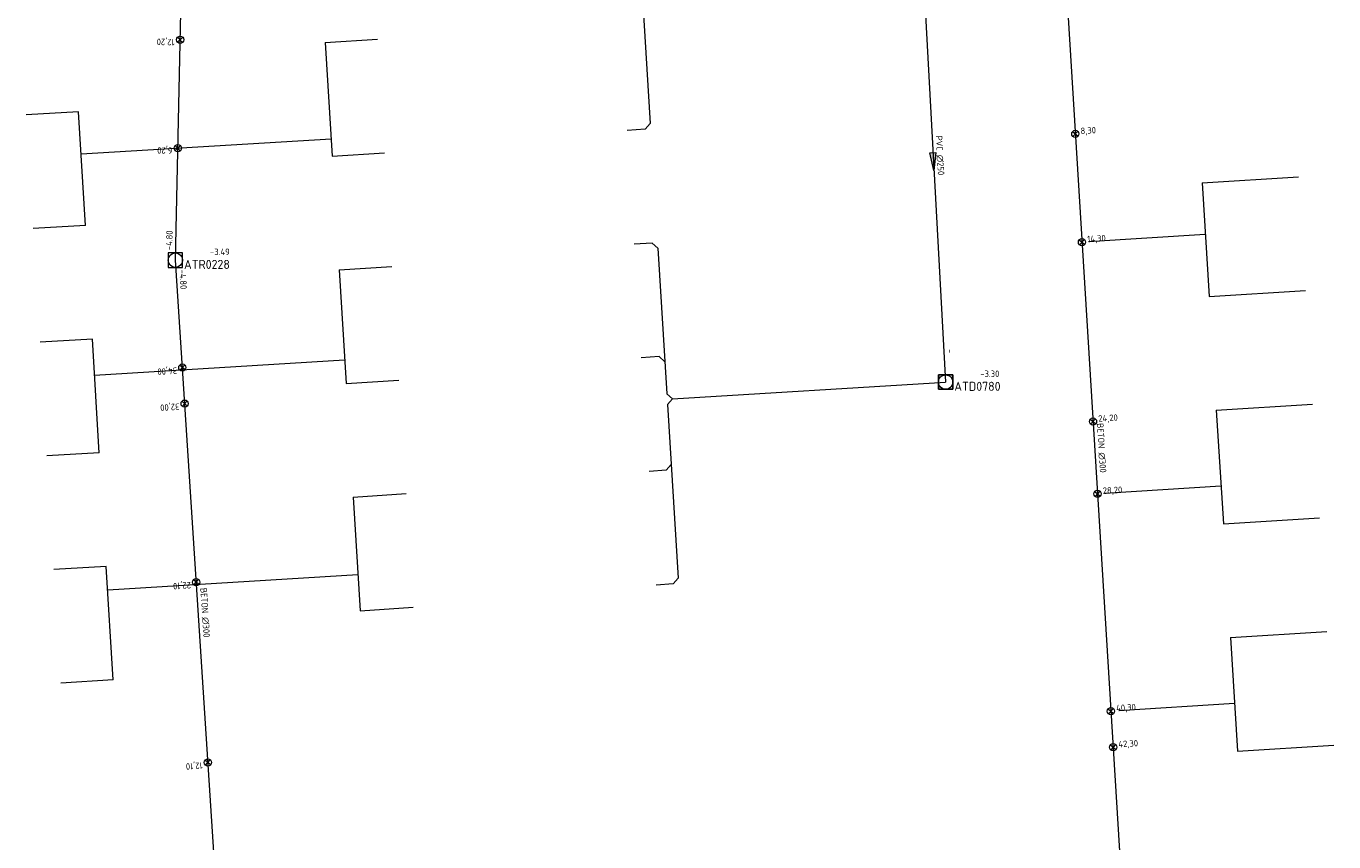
# Model space of a CAD drawing. Header units: metres. Extents: x 162232 to 162755, y 502539 to 502988.
# Tile 44 of 64: x 162565 to 162638, y 502756 to 502801. Entities that reach past the tile are written whole.
import ezdxf

# ---------------------------------------------------------------- set-up
doc = ezdxf.new("R2010")
doc.units = ezdxf.units.M
doc.header["$LTSCALE"] = 0.001
for name, color, linetype, lineweight in [('B-WE-RI-HWA_BOB-T18', 150, 'Continuous', 0), ('B-WE-RI-HWA_HUISAANSLUITING_PVC_125-G', 150, 'Continuous', 13), ('B-WE-RI-HWA_HULPSTUK_INLAAT-S', 150, 'Continuous', 13), ('B-WE-RI-HWA_HULPSTUK_INLAAT-T18', 150, 'Continuous', 0), ('B-WE-RI-HWA_MATERIAAL-T18', 150, 'Continuous', 0), ('B-WE-RI-HWA_PUTDEKSELHOOGTE-T18', 150, 'Continuous', 0), ('B-WE-RI-HWA_PUTNUMMER-T25', 150, 'Continuous', 0), ('B-WE-RI-HWA_RIOOLPUT_INSPECTIEPUT-S', 150, 'Continuous', 13), ('B-WE-RI-HWA_TRANSPORTLEIDING_BETON_300-G', 150, 'Continuous', 13), ('B-WE-RI-VWA_BOB-T18', 20, 'Continuous', 0), ('B-WE-RI-VWA_HUISAANSLUITING_PVC_125-G', 20, 'Continuous', 13), ('B-WE-RI-VWA_HUISAANSLUITING_PVC_160-G', 20, 'Continuous', 13), ('B-WE-RI-VWA_MATERIAAL-T18', 20, 'Continuous', 0), ('B-WE-RI-VWA_PUTDEKSELHOOGTE-T18', 20, 'Continuous', 0), ('B-WE-RI-VWA_PUTNUMMER-T25', 20, 'Continuous', 0), ('B-WE-RI-VWA_RIOOLPUT_INSPECTIEPUT-S', 20, 'Continuous', 13), ('B-WE-RI-VWA_STROOMRICHTING-S', 20, 'Continuous', 13), ('B-WE-RI-VWA_TRANSPORTLEIDING_PVC_250-G', 20, 'Continuous', 13), ('Default', 7, 'Continuous', 0)]:
    doc.layers.add(name, color=color, linetype=linetype, lineweight=lineweight)
doc.styles.add('NLCS-ISO', font='NLCS-ISO.ttf')

# ---------------------------------------------------------------- blocks, each defined once
blk = doc.blocks.new('SRI-STROOMRICHTING-SO')
at = {"layer": 'Default', "linetype": 'Continuous'}
blk.add_hatch(color=256, dxfattribs=at).paths.add_polyline_path([(-0.0025, 0.00083), (-0.0025, -0.00083), (0.0025, 0)])
at = {"flags": 128}
blk.add_lwpolyline([(0.0025, 0), (-0.0025, -0.00083), (-0.0025, 0.00083), (0.0025, 0)], dxfattribs=at)
blk = doc.blocks.new('B-SRI-PUT_VWA-SO')
at = {"flags": 128}
for points in [[(-0.002, 0.002), (0.002, 0.002), (0.002, -0.002), (-0.002, -0.002), (-0.002, 0.002)], [(0.002, -0.002), (0.002, 0.002), (-0.002, 0.002), (-0.002, -0.002), (0.002, -0.002)]]:
    blk.add_lwpolyline(points, dxfattribs=at)
blk.add_circle((0, 0), 0.002)
blk = doc.blocks.new('B-SRI-PUT_HWA-SO')
at = {"flags": 128}
blk.add_lwpolyline([(-0.002, -0.002), (0.002, -0.002), (0.002, 0.002), (-0.002, 0.002), (-0.002, -0.002)], dxfattribs=at)
blk.add_circle((0, 0), 0.002)
blk = doc.blocks.new('SRI-HULP_INLAAT-SO')
for p, q in [((-0.00071, 0.00071), (0.00071, -0.00071)), ((-0.00071, -0.00071), (0.00071, 0.00071))]:
    blk.add_line(p, q)
blk.add_circle((0, 0), 0.001)

msp = doc.modelspace()

# ---------------------------------------------------------------- linework, layer by layer
at = {"layer": 'B-WE-RI-HWA_HUISAANSLUITING_PVC_125-G', "flags": 128}
for points in [[(162581.722, 502800.073), (162584.615, 502800.256)], [(162581.722, 502800.073), (162582.108, 502793.785)], [(162568.077, 502796.238), (162565.181, 502796.061)], [(162568.461, 502789.95), (162568.077, 502796.238)], [(162568.22, 502793.901), (162582.049, 502794.746)], [(162582.108, 502793.785), (162585.014, 502793.969)], [(162630.244, 502792.299), (162635.573, 502792.632)], [(162630.244, 502792.299), (162630.636, 502786.011)], [(162568.461, 502789.95), (162565.565, 502789.773)], [(162630.422, 502789.438), (162623.967, 502789.035)], [(162582.495, 502787.497), (162585.412, 502787.682)], [(162582.495, 502787.497), (162582.881, 502781.208)], [(162630.636, 502786.011), (162635.965, 502786.344)], [(162568.845, 502783.662), (162565.949, 502783.485)], [(162569.229, 502777.374), (162568.845, 502783.662)], [(162568.967, 502781.666), (162582.801, 502782.511)], [(162582.881, 502781.208), (162585.81, 502781.394)], [(162631.029, 502779.723), (162636.358, 502780.056)], [(162631.029, 502779.723), (162631.422, 502773.436)], [(162569.229, 502777.374), (162566.333, 502777.197)], [(162583.267, 502774.921), (162586.209, 502775.107)], [(162631.292, 502775.516), (162624.869, 502775.115)], [(162583.267, 502774.921), (162583.654, 502768.632)], [(162631.422, 502773.436), (162636.751, 502773.769)], [(162569.613, 502771.085), (162566.718, 502770.908)], [(162569.998, 502764.797), (162569.613, 502771.085)], [(162569.693, 502769.789), (162583.531, 502770.634)], [(162583.654, 502768.632), (162586.596, 502768.818)], [(162631.814, 502767.148), (162637.143, 502767.481)], [(162631.814, 502767.148), (162632.207, 502760.86)], [(162569.998, 502764.797), (162567.102, 502764.62)], [(162632.043, 502763.489), (162625.648, 502763.09)], [(162632.207, 502760.86), (162637.536, 502761.193)]]:
    msp.add_lwpolyline(points, dxfattribs=at)
at = {"layer": 'B-WE-RI-HWA_TRANSPORTLEIDING_BETON_300-G', "flags": 128}
for points in [[(162573.436, 502788.026), (162574.349, 502830.053)], [(162622.72, 502803.268), (162625.94, 502751.147)], [(162576.021, 502748.154), (162573.436, 502788.026)]]:
    msp.add_lwpolyline(points, dxfattribs=at)
at = {"layer": 'B-WE-RI-VWA_HUISAANSLUITING_PVC_125-G', "flags": 128}
for points in [[(162599.287, 502802.517), (162599.713, 502795.586)], [(162599.432, 502795.268), (162598.434, 502795.206)], [(162599.713, 502795.586), (162599.432, 502795.268)], [(162599.819, 502788.975), (162598.821, 502788.913)], [(162600.137, 502788.694), (162599.819, 502788.975)], [(162600.137, 502788.694), (162600.633, 502780.631)], [(162600.206, 502782.687), (162599.208, 502782.625)], [(162600.524, 502782.406), (162600.206, 502782.687)], [(162600.633, 502780.631), (162600.951, 502780.35)], [(162600.67, 502780.032), (162600.951, 502780.35)], [(162600.67, 502780.032), (162601.261, 502770.429)], [(162600.874, 502776.717), (162600.593, 502776.399)], [(162600.593, 502776.399), (162599.645, 502776.34)], [(162600.98, 502770.111), (162600.032, 502770.052)], [(162601.261, 502770.429), (162600.98, 502770.111)]]:
    msp.add_lwpolyline(points, dxfattribs=at)
at = {"layer": 'B-WE-RI-VWA_HUISAANSLUITING_PVC_160-G', "flags": 128}
msp.add_lwpolyline([(162600.951, 502780.35), (162616.054, 502781.279)], dxfattribs=at)
at = {"layer": 'B-WE-RI-VWA_TRANSPORTLEIDING_PVC_250-G', "flags": 128}
msp.add_lwpolyline([(162614.712, 502805.685), (162616.054, 502781.279)], dxfattribs=at)

# ---------------------------------------------------------------- block references
at = {"layer": 'B-WE-RI-HWA_HULPSTUK_INLAAT-S', "linetype": 'Continuous', "lineweight": 0, "xscale": 200, "yscale": 200}
for p, rotation in [((162573.701, 502800.223), 88.75549480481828), ((162623.23, 502795.013), 273.53520135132), ((162573.571, 502794.225), 88.75549480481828), ((162623.6, 502789.025), 273.53520135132), ((162573.821, 502782.083), 93.7094351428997), ((162573.951, 502780.087), 93.7094351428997), ((162624.213, 502779.094), 273.53520135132), ((162624.46, 502775.101), 273.53520135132), ((162574.591, 502770.208), 93.7094351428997), ((162625.203, 502763.074), 273.53520135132), ((162625.326, 502761.078), 273.53520135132), ((162575.238, 502760.229), 93.7094351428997)]:
    msp.add_blockref('SRI-HULP_INLAAT-SO', p, dxfattribs=dict(at, rotation=rotation))
at = {"layer": 'B-WE-RI-HWA_RIOOLPUT_INSPECTIEPUT-S', "linetype": 'Continuous', "lineweight": 0, "xscale": 200, "yscale": 200}
msp.add_blockref('B-SRI-PUT_HWA-SO', (162573.436, 502788.026), dxfattribs=at)
at = {"layer": 'B-WE-RI-VWA_RIOOLPUT_INSPECTIEPUT-S', "linetype": 'Continuous', "lineweight": 0, "xscale": 200, "yscale": 200}
msp.add_blockref('B-SRI-PUT_VWA-SO', (162616.054, 502781.279), dxfattribs=at)
at = {"layer": 'B-WE-RI-VWA_STROOMRICHTING-S', "linetype": 'Continuous', "lineweight": 0, "xscale": 200, "yscale": 200, "rotation": 273.1473237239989}
msp.add_blockref('SRI-STROOMRICHTING-SO', (162615.383, 502793.482), dxfattribs=at)

# ---------------------------------------------------------------- texts
at = {"layer": 'B-WE-RI-HWA_BOB-T18', "linetype": 'Continuous', "lineweight": 0, "char_height": 0.36, "attachment_point": 7, "line_spacing_factor": 0.8, "style": 'NLCS-ISO'}
for insert, rotation in [((162573.267, 502788.58), 88.75549), ((162573.652, 502787.489), 273.70944)]:
    msp.add_mtext('{\\C256;-4.80}', dxfattribs=dict(at, insert=insert, rotation=rotation))
at = {"layer": 'B-WE-RI-HWA_HULPSTUK_INLAAT-T18', "linetype": 'Continuous', "lineweight": 0, "char_height": 0.36, "attachment_point": 7, "line_spacing_factor": 0.8, "style": 'NLCS-ISO'}
for s, insert, rotation in [('{\\C256;12,20}', (162573.404, 502800.348), 178.75549), ('{\\C256;8,30}', (162623.537, 502794.913), 3.5352), ('{\\C256;6,20}', (162573.273, 502794.35), 178.75549), ('{\\C256;14,30}', (162623.907, 502788.925), 3.5352), ('{\\C256;34,00}', (162573.514, 502782.182), 183.70944), ('{\\C256;32,00}', (162573.644, 502780.186), 183.70944), ('{\\C256;24,20}', (162624.52, 502778.994), 3.5352), ('{\\C256;28,20}', (162624.767, 502775.001), 3.5352), ('{\\C256;22,10}', (162574.284, 502770.307), 183.70944), ('{\\C256;40,30}', (162625.51, 502762.974), 3.5352), ('{\\C256;42,30}', (162625.633, 502760.978), 3.5352), ('{\\C256;12,10}', (162574.931, 502760.328), 183.70944)]:
    msp.add_mtext(s, dxfattribs=dict(at, insert=insert, rotation=rotation))
at = {"layer": 'B-WE-RI-HWA_MATERIAAL-T18', "linetype": 'Continuous', "lineweight": 0, "char_height": 0.36, "attachment_point": 8, "line_spacing_factor": 0.8, "style": 'NLCS-ISO'}
for insert, rotation in [((162624.486, 502777.626), 273.5352), ((162574.883, 502768.509), 273.70944)]:
    msp.add_mtext('{\\C256;BETON ∅300}', dxfattribs=dict(at, insert=insert, rotation=rotation))
at = {"layer": 'B-WE-RI-HWA_PUTDEKSELHOOGTE-T18', "linetype": 'Continuous', "lineweight": 0, "insert": (162575.356, 502788.307), "char_height": 0.36, "attachment_point": 7, "line_spacing_factor": 0.8, "style": 'NLCS-ISO'}
msp.add_mtext('{\\C256;-3.49}', dxfattribs=at)
at = {"layer": 'B-WE-RI-HWA_PUTNUMMER-T25', "linetype": 'Continuous', "lineweight": 0, "insert": (162573.916, 502787.541), "char_height": 0.5, "attachment_point": 7, "line_spacing_factor": 0.8, "style": 'NLCS-ISO'}
msp.add_mtext('{\\C256;ATR0228}', dxfattribs=at)
at = {"layer": 'B-WE-RI-VWA_BOB-T18', "linetype": 'Continuous', "lineweight": 0, "insert": (162616.136, 502783.086), "char_height": 0.36, "attachment_point": 7, "rotation": 273.14732, "line_spacing_factor": 0.8, "style": 'NLCS-ISO'}
msp.add_mtext('{\\C256;-}', dxfattribs=at)
at = {"layer": 'B-WE-RI-VWA_MATERIAAL-T18', "linetype": 'Continuous', "lineweight": 0, "insert": (162615.546, 502793.81), "char_height": 0.36, "attachment_point": 8, "rotation": 273.14732, "line_spacing_factor": 0.8, "style": 'NLCS-ISO'}
msp.add_mtext('{\\C256;PVC ∅250}', dxfattribs=at)
at = {"layer": 'B-WE-RI-VWA_PUTDEKSELHOOGTE-T18', "linetype": 'Continuous', "lineweight": 0, "insert": (162617.974, 502781.56), "char_height": 0.36, "attachment_point": 7, "line_spacing_factor": 0.8, "style": 'NLCS-ISO'}
msp.add_mtext('{\\C256;-3.30}', dxfattribs=at)
at = {"layer": 'B-WE-RI-VWA_PUTNUMMER-T25', "linetype": 'Continuous', "lineweight": 0, "insert": (162616.534, 502780.794), "char_height": 0.5, "attachment_point": 7, "line_spacing_factor": 0.8, "style": 'NLCS-ISO'}
msp.add_mtext('{\\C256;ATD0780}', dxfattribs=at)

doc.saveas('drawing.dxf')
